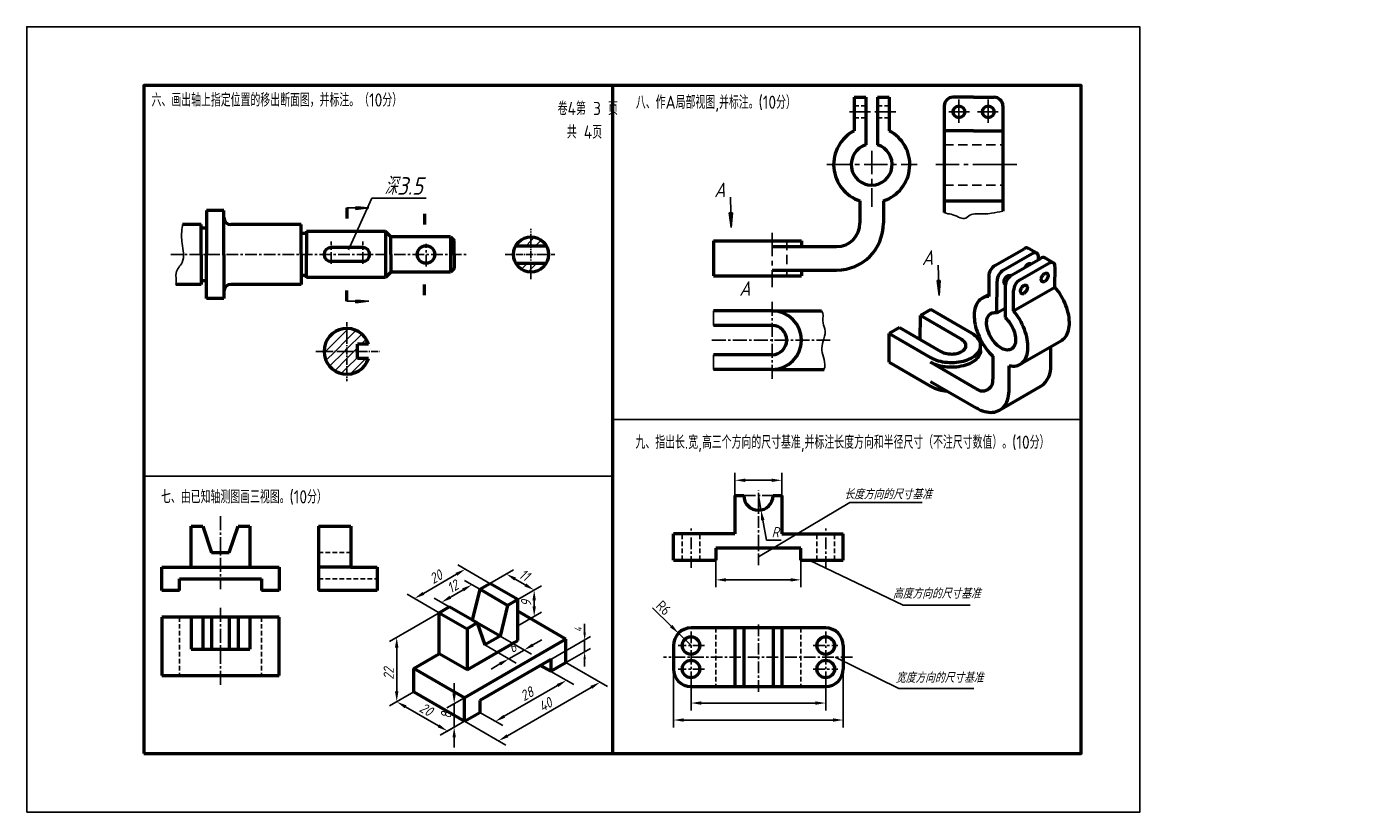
# Model space of a CAD drawing. Header units: millimetres. Extents: x 0 to 457, y 0 to 268.
import ezdxf

# ---------------------------------------------------------------- set-up
doc = ezdxf.new("R2010")
doc.units = ezdxf.units.MM
doc.header["$LTSCALE"] = 0.25
for name, pattern in [('CENTER', [50.8, 31.75, -6.35, 6.35, -6.35]), ('CENTER2', [28.575, 19.05, -3.175, 3.175, -3.175]), ('DASHED', [19.05, 12.7, -6.35]), ('HIDDEN', [9.525, 6.35, -3.175])]:
    doc.linetypes.add(name, pattern=pattern)
doc.layers.get('Defpoints').update_dxf_attribs({"lineweight": 25})
for name, color, linetype, lineweight in [('图层8', 5, 'Continuous', 25), ('答案层', 1, 'Continuous', 25), ('粗实线', 210, 'Continuous', 50), ('粗实线层', 7, 'Continuous', 50), ('粗线层', 7, 'Continuous', 50), ('虚线层', 7, 'DASHED', 25)]:
    doc.layers.add(name, color=color, linetype=linetype, lineweight=lineweight)
for name, color, linetype in [('尺寸层', 221, 'Continuous'), ('点画线层', 7, 'CENTER'), ('细实线', 7, 'Continuous'), ('细实线层', 7, 'Continuous')]:
    doc.layers.add(name, color=color, linetype=linetype)
doc.styles.add('dim', font='gbeitc.shx', dxfattribs={"height": 3.5})
doc.styles.add('工程字体', font='gbenor.shx', dxfattribs={"bigfont": 'gbcbig.shx'})
doc.styles.add('工程字体（斜）', font='gbeitc.shx', dxfattribs={"bigfont": 'gbcbig.shx'})
doc.styles.add('工程斜体', font='gbeitc.shx', dxfattribs={"bigfont": 'gbcbig.shx'})
doc.dimstyles.new('35', dxfattribs={"dimscale": 1.4, "dimtxt": 2.5, "dimasz": 2.5, "dimexe": 2, "dimexo": 1, "dimtad": 1, "dimdec": 0, "dimdsep": 46, "dimtxsty": '工程字体', "dimcen": 2.5, "dimclrt": 256, "dimadec": 0, "dimazin": 0, "dimtfac": 1, "dimtdec": 0, "dimtmove": 1, "dimatfit": 3, "dimfxl": 0, "dimarcsym": 0})
doc.dimstyles.new('gb35', dxfattribs={"dimtxt": 3.5, "dimasz": 3.5, "dimexe": 2.5, "dimexo": 0, "dimgap": 1, "dimtad": 1, "dimtxsty": '工程斜体', "dimcen": 0, "dimadec": 0, "dimazin": 0, "dimtfac": 1, "dimtmove": 0, "dimatfit": 3, "dimfxl": 0, "dimarcsym": 0})

# ---------------------------------------------------------------- blocks, each defined once
blk = doc.blocks.new('*D60')
at = {"layer": 'Defpoints', "color": 0, "ltscale": 0.5}
for p in [(132.16, 41.07), (143.64, 27.7), (149.48, 31.07)]:
    blk.add_point(p, dxfattribs=at)
at = {"layer": '尺寸层', "color": 0, "lineweight": -2, "ltscale": 0.5}
for p, q in [((132.16, 41.07), (123.82, 36.26)), ((129.35, 35.95), (140.61, 29.45)), ((149.48, 31.07), (141.14, 26.26))]:
    blk.add_line(p, q, dxfattribs=at)
at = {"layer": '尺寸层', "color": 0, "ltscale": 0.5}
for points in [[(129.64, 36.46), (129.06, 35.45), (126.32, 37.7)], [(140.9, 29.96), (140.32, 28.95), (143.64, 27.7)]]:
    blk.add_solid(points, dxfattribs=at)
at = {"layer": '尺寸层', "color": 0, "ltscale": 0.5, "insert": (136.35, 35.08), "char_height": 3.5, "attachment_point": 5, "rotation": 330, "style": '工程斜体'}
blk.add_mtext('20', dxfattribs=at)
blk = doc.blocks.new('*D58')
at = {"layer": 'Defpoints', "color": 0, "ltscale": 0.5}
for p in [(126.32, 59.7), (132.16, 63.07), (132.16, 41.07)]:
    blk.add_point(p, dxfattribs=at)
at = {"layer": '尺寸层', "color": 0, "lineweight": -2, "ltscale": 0.5}
for p, q in [((132.16, 63.07), (123.82, 58.26)), ((126.32, 41.2), (126.32, 56.2)), ((132.16, 41.07), (123.82, 36.26))]:
    blk.add_line(p, q, dxfattribs=at)
at = {"layer": '尺寸层', "color": 0, "ltscale": 0.5}
for points in [[(125.73, 56.2), (126.9, 56.2), (126.32, 59.7)], [(125.73, 41.2), (126.9, 41.2), (126.32, 37.7)]]:
    blk.add_solid(points, dxfattribs=at)
at = {"layer": '尺寸层', "color": 0, "ltscale": 0.5, "insert": (123.57, 47.28), "char_height": 3.5, "attachment_point": 5, "rotation": 90, "style": '工程斜体'}
blk.add_mtext('22', dxfattribs=at)
blk = doc.blocks.new('*D62')
at = {"layer": 'Defpoints', "color": 0, "ltscale": 0.5}
for p in [(158.14, 78.07), (132.41, 72.92), (140.82, 68.07)]:
    blk.add_point(p, dxfattribs=at)
at = {"layer": '尺寸层', "color": 0, "lineweight": -2, "ltscale": 0.5}
for p, q in [((158.14, 78.07), (147.23, 84.37)), ((146.7, 81.17), (135.44, 74.67)), ((140.82, 68.07), (129.91, 74.37))]:
    blk.add_line(p, q, dxfattribs=at)
at = {"layer": '尺寸层', "color": 0, "ltscale": 0.5}
for points in [[(146.41, 81.68), (146.99, 80.67), (149.73, 82.92)], [(135.15, 75.18), (135.73, 74.17), (132.41, 72.92)]]:
    blk.add_solid(points, dxfattribs=at)
at = {"layer": '尺寸层', "color": 0, "ltscale": 0.5, "insert": (139.69, 80.31), "char_height": 3.5, "attachment_point": 5, "rotation": 30, "style": '工程斜体'}
blk.add_mtext('20', dxfattribs=at)
blk = doc.blocks.new('*D63')
at = {"layer": 'Defpoints', "color": 0, "ltscale": 0.5}
for p in [(154.67, 76.07), (141.6, 71.62), (144.28, 70.07)]:
    blk.add_point(p, dxfattribs=at)
at = {"layer": '尺寸层', "color": 0, "lineweight": -2, "ltscale": 0.5}
for p, q in [((154.67, 76.07), (149.49, 79.06)), ((148.96, 75.87), (144.63, 73.37)), ((144.28, 70.07), (139.1, 73.06))]:
    blk.add_line(p, q, dxfattribs=at)
at = {"layer": '尺寸层', "color": 0, "ltscale": 0.5}
for points in [[(144.34, 73.87), (144.92, 72.86), (141.6, 71.62)], [(148.67, 76.37), (149.25, 75.36), (151.99, 77.62)]]:
    blk.add_solid(points, dxfattribs=at)
at = {"layer": '尺寸层', "color": 0, "ltscale": 0.5, "insert": (145.42, 77), "char_height": 3.5, "attachment_point": 5, "rotation": 30, "style": '工程斜体'}
blk.add_mtext('12', dxfattribs=at)
blk = doc.blocks.new('*D64')
at = {"layer": 'Defpoints', "color": 0, "ltscale": 0.5}
for p in [(158.14, 78.07), (173.26, 75.8), (167.66, 72.57)]:
    blk.add_point(p, dxfattribs=at)
at = {"layer": '尺寸层', "color": 0, "lineweight": -2, "ltscale": 0.5}
for p, q in [((158.14, 78.07), (166.23, 82.74)), ((166.76, 79.55), (170.23, 77.55)), ((167.66, 72.57), (175.76, 77.24))]:
    blk.add_line(p, q, dxfattribs=at)
at = {"layer": '尺寸层', "color": 0, "ltscale": 0.5}
for points in [[(167.05, 80.06), (166.47, 79.05), (163.73, 81.3)], [(170.52, 78.06), (169.93, 77.05), (173.26, 75.8)]]:
    blk.add_solid(points, dxfattribs=at)
at = {"layer": '尺寸层', "color": 0, "ltscale": 0.5, "insert": (169.87, 80.93), "char_height": 3.5, "attachment_point": 5, "rotation": 330, "style": '工程斜体'}
blk.add_mtext('11', dxfattribs=at)
blk = doc.blocks.new('*D59')
at = {"layer": 'Defpoints', "color": 0, "ltscale": 0.5}
for p in [(167.66, 72.57), (173.26, 66.8), (167.66, 63.57)]:
    blk.add_point(p, dxfattribs=at)
at = {"layer": '尺寸层', "color": 0, "lineweight": -2, "ltscale": 0.5}
for p, q in [((167.66, 72.57), (175.76, 77.24)), ((173.26, 72.3), (173.26, 70.3)), ((167.66, 63.57), (175.76, 68.24))]:
    blk.add_line(p, q, dxfattribs=at)
at = {"layer": '尺寸层', "color": 0, "ltscale": 0.5}
for points in [[(172.67, 72.3), (173.84, 72.3), (173.26, 75.8)], [(172.67, 70.3), (173.84, 70.3), (173.26, 66.8)]]:
    blk.add_solid(points, dxfattribs=at)
at = {"layer": '尺寸层', "color": 0, "ltscale": 0.5, "insert": (170.51, 71.3), "char_height": 3.5, "attachment_point": 5, "rotation": 90, "style": '工程斜体'}
blk.add_mtext('9', dxfattribs=at)
blk = doc.blocks.new('*D65')
at = {"layer": 'Defpoints', "color": 0, "ltscale": 0.5}
for p in [(178.92, 48.07), (184.27, 44.98), (154.67, 34.07)]:
    blk.add_point(p, dxfattribs=at)
at = {"layer": '尺寸层', "color": 0, "lineweight": -2, "ltscale": 0.5}
for p, q in [((178.92, 48.07), (186.77, 43.54)), ((163.05, 32.73), (181.23, 43.23)), ((154.67, 34.07), (162.52, 29.54))]:
    blk.add_line(p, q, dxfattribs=at)
at = {"layer": '尺寸层', "color": 0, "ltscale": 0.5}
for points in [[(180.94, 43.74), (181.53, 42.73), (184.27, 44.98)], [(162.76, 33.24), (163.34, 32.23), (160.02, 30.98)]]:
    blk.add_solid(points, dxfattribs=at)
at = {"layer": '尺寸层', "color": 0, "ltscale": 0.5, "insert": (170.77, 40.37), "char_height": 3.5, "attachment_point": 5, "rotation": 30, "style": '工程斜体'}
blk.add_mtext('28', dxfattribs=at)
blk = doc.blocks.new('*D66')
at = {"layer": 'Defpoints', "color": 0, "ltscale": 0.5}
for p in [(184.12, 51.07), (195.76, 44.35), (149.48, 31.07)]:
    blk.add_point(p, dxfattribs=at)
at = {"layer": '尺寸层', "color": 0, "lineweight": -2, "ltscale": 0.5}
for p, q in [((184.12, 51.07), (198.26, 42.9)), ((164.15, 26.1), (192.73, 42.6)), ((149.48, 31.07), (163.62, 22.9))]:
    blk.add_line(p, q, dxfattribs=at)
at = {"layer": '尺寸层', "color": 0, "ltscale": 0.5}
for points in [[(192.44, 43.1), (193.02, 42.09), (195.76, 44.35)], [(163.86, 26.6), (164.44, 25.59), (161.12, 24.35)]]:
    blk.add_solid(points, dxfattribs=at)
at = {"layer": '尺寸层', "color": 0, "ltscale": 0.5, "insert": (177.07, 36.73), "char_height": 3.5, "attachment_point": 5, "rotation": 30, "style": '工程斜体'}
blk.add_mtext('40', dxfattribs=at)
blk = doc.blocks.new('*D67')
at = {"layer": 'Defpoints', "color": 0, "ltscale": 0.5}
for p in [(161.6, 60.07), (156.4, 57.07), (169.8, 55.34)]:
    blk.add_point(p, dxfattribs=at)
at = {"layer": '尺寸层', "color": 0, "lineweight": -2, "ltscale": 0.5}
for p, q in [((161.6, 60.07), (172.3, 53.89)), ((156.4, 57.07), (167.1, 50.89)), ((164.6, 52.34), (169.8, 55.34)), ((172.83, 57.09), (175.86, 58.84)), ((161.57, 50.59), (158.54, 48.84))]:
    blk.add_line(p, q, dxfattribs=at)
at = {"layer": '尺寸层', "color": 0, "ltscale": 0.5}
for points in [[(172.54, 57.59), (173.12, 56.58), (169.8, 55.34)], [(161.28, 51.09), (161.86, 50.08), (164.6, 52.34)]]:
    blk.add_solid(points, dxfattribs=at)
at = {"layer": '尺寸层', "color": 0, "ltscale": 0.5, "insert": (165.82, 56.22), "char_height": 3.5, "attachment_point": 5, "rotation": 30, "style": '工程斜体'}
blk.add_mtext('6', dxfattribs=at)
blk = doc.blocks.new('*D69')
at = {"layer": 'Defpoints', "color": 0, "ltscale": 0.5}
for p in [(145.94, 37.03), (149.48, 39.07), (149.48, 31.07)]:
    blk.add_point(p, dxfattribs=at)
at = {"layer": '尺寸层', "color": 0, "lineweight": -2, "ltscale": 0.5}
for p, q in [((145.94, 40.53), (145.94, 44.03)), ((149.48, 39.07), (143.44, 35.59)), ((145.94, 29.03), (145.94, 37.03)), ((149.48, 31.07), (143.44, 27.59)), ((145.94, 25.53), (145.94, 22.03))]:
    blk.add_line(p, q, dxfattribs=at)
at = {"layer": '尺寸层', "color": 0, "ltscale": 0.5}
for points in [[(145.36, 40.53), (146.52, 40.53), (145.94, 37.03)], [(145.36, 25.53), (146.52, 25.53), (145.94, 29.03)]]:
    blk.add_solid(points, dxfattribs=at)
at = {"layer": '尺寸层', "color": 0, "ltscale": 0.5, "insert": (143.19, 33.03), "char_height": 3.5, "attachment_point": 5, "rotation": 90, "style": '工程斜体'}
blk.add_mtext('8', dxfattribs=at)
blk = doc.blocks.new('jt')
h = blk.add_hatch(color=256)
h.paths.add_polyline_path([(0, 0), (-0.76, -7.26), (0, -7.26)])
h.paths.add_polyline_path([(0, 0), (0, -7.26), (0.76, -7.26)])
for p, q in [((-0.76, -7.26), (0, 0)), ((0.76, -7.26), (0, 0)), ((0, -7.26), (-0.76, -7.26)), ((0, -7.26), (0.76, -7.26))]:
    blk.add_line(p, q)
blk = doc.blocks.new('*D71')
at = {"layer": 'Defpoints', "color": 0}
for p in [(222.52, 61.06), (226.81, 56.86)]:
    blk.add_point(p, dxfattribs=at)
at = {"layer": '答案层', "color": 0, "lineweight": -2}
for p, q in [((213.67, 69.74), (220.02, 63.51)), ((226.81, 56.86), (222.52, 61.06))]:
    blk.add_line(p, q, dxfattribs=at)
at = {"layer": '答案层', "color": 0}
blk.add_solid([(220.43, 63.93), (219.61, 63.1), (222.52, 61.06)], dxfattribs=at)
at = {"layer": '答案层', "insert": (217.43, 69.73), "char_height": 3.5, "attachment_point": 5, "rotation": 315.5703, "style": '工程字体'}
blk.add_mtext('R6', dxfattribs=at)

msp = doc.modelspace()

# ---------------------------------------------------------------- linework, layer by layer
at = {"color": 7}
for p, q in [((240.267, 209.821), (240.562, 199.472)), ((311.238, 186.695), (311.533, 176.347))]:
    msp.add_line(p, q, dxfattribs=at)
msp.add_lwpolyline([(0, 0), (380, 0), (380, 268), (0, 268)], close=True, dxfattribs=at)
at = {"layer": '尺寸层', "color": 7, "ltscale": 0.5}
for p, q in [((132.155, 63.071), (140.816, 68.071)), ((190.484, 61.247), (190.484, 64.314)), ((178.921, 52.071), (192.484, 59.902)), ((178.921, 48.071), (192.484, 55.902)), ((190.484, 54.747), (190.484, 58.747)), ((190.484, 52.247), (190.484, 49.747))]:
    msp.add_line(p, q, dxfattribs=at)
for points in [[(190.068, 61.247), (190.901, 61.247), (190.484, 58.747)], [(190.068, 52.247), (190.901, 52.247), (190.484, 54.747)]]:
    msp.add_solid(points, dxfattribs=at)
at = {"layer": '点画线层', "color": 7}
for p, q in [((318.287, 243.193), (318.287, 235.085)), ((328.287, 243.193), (328.287, 235.085)), ((321.924, 238.985), (314.87, 238.985)), ((324.649, 238.985), (331.703, 238.985)), ((288.506, 225.678), (288.506, 206.588)), ((273.209, 220.985), (304.024, 220.985)), ((310.381, 220.985), (328.02, 220.985)), ((254.506, 197.681), (254.506, 179.197))]:
    msp.add_line(p, q, dxfattribs=at)
at = {"layer": '点画线层', "color": 7, "ltscale": 0.5}
for p, q in [((103.919, 187.16), (103.919, 194.683)), ((114.719, 187.16), (114.719, 194.683)), ((136.319, 186.224), (136.319, 193.961)), ((49.201, 190.307), (150.355, 190.307)), ((249.806, 84.35), (249.806, 109.932)), ((244.806, 108.043), (254.806, 108.043)), ((226.806, 83.429), (226.806, 96.82)), ((272.806, 83.429), (272.806, 96.82)), ((249.806, 64.083), (249.806, 41.023)), ((226.806, 61.629), (226.806, 52.619)), ((272.806, 61.629), (272.806, 52.619)), ((231.453, 56.865), (222.367, 56.865)), ((268.559, 56.865), (276.951, 56.865)), ((281.961, 52.865), (217.379, 52.865)), ((226.806, 44.1), (226.806, 53.11)), ((272.806, 44.1), (272.806, 53.11)), ((231.453, 48.865), (222.367, 48.865)), ((268.559, 48.865), (276.951, 48.865))]:
    msp.add_line(p, q, dxfattribs=at)
at = {"layer": '答案层', "linetype": 'CENTER2', "ltscale": 0.5}
for p, q in [((172.169, 194.976), (172.169, 199.053)), ((172.169, 194.976), (172.169, 181.723)), ((163.39, 190.307), (175.436, 190.307)), ((175.436, 190.307), (180.351, 190.307)), ((109.299, 162.15), (109.299, 167.252)), ((109.299, 162.15), (109.299, 147.062)), ((98.697, 157.256), (114.009, 157.256)), ((114.009, 157.256), (120.433, 157.256))]:
    msp.add_line(p, q, dxfattribs=at)
at = {"layer": '答案层', "lineweight": 50, "ltscale": 0.25}
for p, q in [((166.973, 193.307), (177.365, 193.307)), ((166.973, 187.307), (177.365, 187.307)), ((116.72, 159.656), (112.899, 159.656)), ((112.899, 154.856), (112.899, 159.656)), ((116.72, 154.856), (112.899, 154.856))]:
    msp.add_line(p, q, dxfattribs=at)
at = {"layer": '答案层', "color": 6, "ltscale": 0.25}
for p, q in [((167.253, 193.307), (169.739, 195.793)), ((170.486, 193.307), (172.169, 194.99)), ((172.169, 194.99), (173.365, 196.187)), ((173.719, 193.307), (175.624, 195.212)), ((176.952, 193.307), (177.208, 193.564)), ((167.264, 186.852), (167.719, 187.307)), ((168.912, 185.268), (170.952, 187.307)), ((171.255, 184.377), (172.169, 185.292)), ((172.169, 185.292), (174.185, 187.307)), ((175.298, 185.188), (177.289, 187.178)), ((109.299, 164.524), (109.814, 165.039)), ((102.031, 157.256), (109.299, 164.524)), ((102.359, 160.817), (105.738, 164.196)), ((105.264, 157.256), (109.299, 161.291)), ((109.299, 161.291), (112.415, 164.407)), ((109.299, 158.058), (114.399, 163.158)), ((114.13, 159.656), (115.894, 161.421)), ((101.516, 156.741), (102.031, 157.256)), ((102.148, 154.141), (105.264, 157.256)), ((103.397, 152.156), (108.497, 157.256)), ((108.497, 157.256), (109.299, 158.058)), ((109.299, 154.825), (111.73, 157.256)), ((111.73, 157.256), (112.899, 158.425)), ((105.135, 150.661), (109.299, 154.825)), ((107.398, 149.692), (109.299, 151.592)), ((109.299, 151.592), (112.899, 155.192)), ((110.487, 149.547), (115.796, 154.856))]:
    msp.add_line(p, q, dxfattribs=at)
at = {"layer": '答案层', "linetype": 'CENTER2'}
for p, q in [((254.506, 174.121), (254.506, 147.598)), ((233.935, 161.084), (274.361, 161.084)), ((66.127, 101.049), (66.127, 76.095)), ((66.127, 69.686), (66.127, 42.833))]:
    msp.add_line(p, q, dxfattribs=at)
at = {"layer": '答案层', "lineweight": 50}
for p, q in [((254.506, 171.084), (234.506, 171.084)), ((254.506, 171.084), (271.309, 171.084)), ((254.506, 166.084), (234.506, 166.084)), ((254.506, 156.084), (234.506, 156.084)), ((254.506, 151.084), (234.506, 151.084)), ((254.506, 151.084), (272.324, 151.084)), ((56.127, 83.622), (56.127, 97.622)), ((56.127, 97.622), (60.127, 97.622)), ((60.127, 97.622), (63.127, 88.622)), ((69.127, 88.622), (72.127, 97.622)), ((72.127, 97.622), (76.127, 97.622)), ((76.127, 97.622), (76.127, 88.622)), ((99.629, 97.622), (99.629, 75.622)), ((99.629, 97.622), (110.629, 97.622)), ((110.629, 97.622), (110.629, 83.622)), ((110.629, 97.622), (110.629, 83.622)), ((63.127, 88.622), (69.127, 88.622)), ((76.127, 88.622), (76.127, 83.622)), ((46.127, 75.622), (46.127, 83.622)), ((46.127, 83.622), (76.127, 83.622)), ((76.127, 83.622), (86.127, 83.622)), ((86.127, 83.622), (86.127, 75.622)), ((110.629, 83.622), (99.629, 83.622)), ((110.629, 83.622), (119.629, 83.622)), ((119.629, 83.622), (119.629, 75.622)), ((119.629, 83.622), (119.629, 75.622)), ((52.127, 75.622), (52.127, 79.622)), ((52.127, 79.622), (80.127, 79.622)), ((80.127, 79.622), (80.127, 75.622)), ((52.127, 75.622), (46.127, 75.622)), ((86.127, 75.622), (80.127, 75.622)), ((119.629, 75.622), (99.629, 75.622)), ((46.127, 66.6), (46.127, 46.6)), ((86.127, 66.6), (46.127, 66.6)), ((56.127, 66.6), (56.127, 55.6)), ((60.127, 66.6), (60.127, 55.6)), ((63.127, 66.6), (63.127, 55.6)), ((69.127, 66.6), (69.127, 55.6)), ((72.127, 66.6), (72.127, 55.6)), ((76.127, 66.6), (76.127, 55.6)), ((86.127, 46.6), (86.127, 66.6)), ((56.127, 55.6), (76.127, 55.6)), ((46.127, 46.6), (86.127, 46.6))]:
    msp.add_line(p, q, dxfattribs=at)
at = {"layer": '答案层'}
for p, q in [((234.506, 171.084), (234.506, 166.084)), ((234.506, 156.084), (234.506, 151.084)), ((241.806, 108.043), (241.806, 115.759)), ((257.806, 108.043), (257.806, 115.759)), ((245.306, 113.259), (254.306, 113.259)), ((249.806, 108.043), (250.686, 103.121)), ((249.829, 87.142), (281.02, 105.651)), ((281.02, 105.651), (305.729, 105.651)), ((252.534, 92.785), (251.302, 99.676)), ((257.617, 92.785), (252.534, 92.785)), ((235.306, 86.043), (235.306, 76.779)), ((264.306, 86.043), (264.306, 76.779)), ((267.355, 85.881), (299.254, 70.689)), ((238.806, 79.279), (260.806, 79.279)), ((299.254, 70.689), (322.16, 70.689)), ((297.739, 42.235), (276.02, 52.865)), ((220.806, 48.865), (220.806, 28.955)), ((278.806, 48.865), (278.806, 28.955)), ((226.806, 44.1), (226.806, 34.744)), ((272.806, 44.1), (272.806, 34.744)), ((297.739, 42.235), (323.322, 42.235)), ((230.306, 37.244), (269.306, 37.244)), ((224.306, 31.455), (275.306, 31.455))]:
    msp.add_line(p, q, dxfattribs=at)
at = {"layer": '答案层', "linetype": 'HIDDEN'}
for p, q in [((99.629, 88.622), (110.629, 88.622)), ((99.629, 79.622), (119.629, 79.622)), ((52.127, 66.6), (52.127, 46.6)), ((80.127, 66.6), (80.127, 46.6))]:
    msp.add_line(p, q, dxfattribs=at)
at = {"layer": '答案层', "lineweight": 50, "ltscale": 0.25}
msp.add_circle((172.169, 190.307), 6, dxfattribs=at)
at = {"layer": '答案层', "lineweight": 50}
for radius in [10, 5]:
    msp.add_arc((254.506, 161.084), radius, 270, 90, dxfattribs=at)
at = {"layer": '答案层', "lineweight": 50, "ltscale": 0.25}
msp.add_arc((109.299, 157.256), 7.8, 17.92021, 342.07979, dxfattribs=at)
at = {"layer": '答案层'}
msp.add_open_spline([(271.309, 171.084), (272.229, 169.975), (271.366, 167.411), (273.604, 163.46), (270.083, 158.464), (272.798, 154.176), (272.386, 151.358), (272.324, 151.084)], degree=3, knots=[5.1183428, 5.1183428, 5.1183428, 5.1183428, 7.7232126, 10.5015151, 18.0589288, 24.9650685, 25.7001871, 25.7001871, 25.7001871, 25.7001871], dxfattribs=at)
for points in [[(245.306, 113.842), (245.306, 112.676), (241.806, 113.259)], [(254.306, 113.842), (254.306, 112.676), (257.806, 113.259)], [(251.876, 99.779), (250.728, 99.573), (250.686, 103.121)], [(238.806, 79.862), (238.806, 78.696), (235.306, 79.279)], [(260.806, 79.862), (260.806, 78.696), (264.306, 79.279)], [(230.306, 37.827), (230.306, 36.661), (226.806, 37.244)], [(269.306, 37.827), (269.306, 36.661), (272.806, 37.244)], [(224.306, 32.038), (224.306, 30.871), (220.806, 31.455)], [(275.306, 32.038), (275.306, 30.871), (278.806, 31.455)]]:
    msp.add_solid(points, dxfattribs=at)
at = {"layer": '粗实线', "color": 7}
for p, q in [((200, 248), (200, 20)), ((333.287, 240.985), (333.287, 205.094)), ((313.287, 208.615), (333.287, 208.615))]:
    msp.add_line(p, q, dxfattribs=at)
at = {"layer": '粗实线', "color": 7, "linetype": 'Continuous', "lineweight": 50}
for p, q in [((330.595, 186.558), (340.505, 192.256)), ((344.83, 190.765), (342.005, 192.402)), ((333.421, 184.921), (343.33, 190.619)), ((336.247, 183.283), (346.156, 188.981)), ((345.448, 188.574), (345.449, 189.39)), ((350.482, 187.49), (347.656, 189.127)), ((328.468, 182.887), (328.456, 175.973)), ((339.072, 181.645), (348.982, 187.344)), ((351.089, 179.201), (351.101, 186.115)), ((331.275, 170.397), (331.294, 181.25)), ((334.119, 179.612), (334.101, 168.759)), ((336.933, 171.061), (351.089, 179.201)), ((328.457, 176.669), (326.198, 175.37)), ((336.933, 171.061), (336.945, 177.975)), ((305.097, 161.286), (305.111, 169.45)), ((308.65, 171.485), (305.111, 169.45)), ((319.239, 161.262), (305.111, 169.45)), ((322.778, 163.297), (308.65, 171.485)), ((331.275, 170.397), (334.107, 172.025)), ((298.033, 165.379), (294.494, 163.344)), ((298.033, 165.379), (312.161, 157.192)), ((294.477, 153.546), (294.494, 163.344)), ((294.494, 163.344), (308.622, 155.157)), ((326.8, 159.331), (325.601, 160.026)), ((339.16, 152.831), (353.315, 160.971)), ((325.697, 157.577), (325.7, 159.21)), ((329.836, 155.638), (329.823, 147.774)), ((349.63, 152.639), (349.641, 158.858)), ((294.477, 153.546), (308.606, 145.358)), ((324.161, 144.517), (308.62, 153.523)), ((335.474, 144.499), (335.488, 152.363)), ((308.609, 146.991), (324.15, 137.984)), ((332.148, 137.179), (346.304, 145.319))]:
    msp.add_line(p, q, dxfattribs=at)
at = {"layer": '粗实线', "color": 7}
msp.add_lwpolyline([(40, 20), (360, 20), (360, 248), (40, 248)], close=True, dxfattribs=at)
at = {"layer": '粗实线', "color": 7, "linetype": 'Continuous', "lineweight": 50, "flags": 128}
for points in [[(345.449, 189.39), (345.424, 189.758), (345.347, 190.087), (345.22, 190.369), (345.046, 190.597), (344.83, 190.765), (344.578, 190.869), (344.294, 190.906), (343.986, 190.876), (343.662, 190.78), (343.33, 190.619)], [(351.101, 186.115), (351.075, 186.483), (350.998, 186.812), (350.871, 187.094), (350.698, 187.322), (350.482, 187.49), (350.229, 187.593), (349.945, 187.631), (349.638, 187.601), (349.314, 187.504), (348.982, 187.344)], [(334.169, 180.164), (334.162, 180.165), (333.983, 180.239), (333.839, 180.372), (333.736, 180.556), (333.677, 180.786), (333.666, 181.05), (333.702, 181.34), (333.784, 181.642), (333.909, 181.945), (334.072, 182.236), (334.266, 182.502), (334.483, 182.734), (334.714, 182.922), (334.95, 183.058), (335.181, 183.136), (335.398, 183.153), (335.591, 183.109), (335.753, 183.005), (335.793, 182.965)], [(340.983, 186.007), (340.987, 186.015), (341.15, 186.306), (341.344, 186.573), (341.561, 186.805), (341.792, 186.992), (342.028, 187.128), (342.259, 187.206), (342.475, 187.223), (342.669, 187.179), (342.831, 187.075), (342.835, 187.072)], [(347.557, 181.102), (347.322, 180.995), (347.097, 180.947), (346.891, 180.96), (346.713, 181.034), (346.569, 181.167), (346.465, 181.351), (346.406, 181.581), (346.395, 181.845), (346.431, 182.135), (346.513, 182.437), (346.639, 182.74), (346.801, 183.031), (346.995, 183.297), (347.212, 183.529), (347.443, 183.717), (347.679, 183.853), (347.91, 183.931), (348.127, 183.948), (348.32, 183.904), (348.482, 183.8), (348.607, 183.641), (348.688, 183.433), (348.723, 183.184), (348.711, 182.906), (348.652, 182.608), (348.547, 182.304), (348.402, 182.006), (348.223, 181.726), (348.017, 181.475), (347.792, 181.264), (347.557, 181.102)], [(340.479, 177.032), (340.244, 176.924), (340.019, 176.876), (339.813, 176.89), (339.635, 176.964), (339.491, 177.096), (339.387, 177.281), (339.329, 177.51), (339.317, 177.775), (339.353, 178.065), (339.436, 178.367), (339.561, 178.67), (339.724, 178.96), (339.917, 179.227), (340.134, 179.459), (340.366, 179.647), (340.601, 179.782), (340.832, 179.861), (341.049, 179.878), (341.242, 179.834), (341.404, 179.73), (341.529, 179.571), (341.61, 179.363), (341.646, 179.114), (341.633, 178.836), (341.574, 178.538), (341.469, 178.234), (341.325, 177.936), (341.145, 177.656), (340.939, 177.405), (340.714, 177.194), (340.479, 177.032)], [(353.315, 160.971), (353.481, 161.071), (353.915, 161.386), (354.313, 161.756), (354.673, 162.179), (354.993, 162.653), (355.273, 163.176), (355.509, 163.744), (355.702, 164.356), (355.849, 165.007), (355.951, 165.695), (356.007, 166.416), (356.016, 167.167), (355.979, 167.944), (355.896, 168.742), (355.766, 169.558), (355.591, 170.387), (355.372, 171.226), (355.11, 172.07), (354.806, 172.915), (354.462, 173.757), (354.078, 174.591), (353.658, 175.412), (353.204, 176.218), (352.717, 177.004), (352.201, 177.766), (351.657, 178.499), (351.089, 179.201)], [(328.456, 175.973), (327.887, 175.931), (327.342, 175.828), (326.824, 175.666), (326.336, 175.445), (325.879, 175.167), (325.457, 174.833), (325.072, 174.445), (324.726, 174.004), (324.419, 173.513), (324.155, 172.974), (323.933, 172.39), (323.756, 171.765), (323.624, 171.1), (323.538, 170.4), (323.498, 169.668), (323.505, 168.908), (323.558, 168.124), (323.658, 167.319), (323.803, 166.498), (323.993, 165.665), (324.227, 164.823), (324.504, 163.979), (324.822, 163.134), (325.18, 162.295), (325.577, 161.465), (326.009, 160.648), (326.474, 159.849), (326.972, 159.071), (327.498, 158.319), (328.05, 157.595), (328.626, 156.905), (329.222, 156.252), (329.836, 155.638)], [(334.101, 168.759), (334.552, 168.315), (334.985, 167.831), (335.396, 167.312), (335.782, 166.763), (336.139, 166.19), (336.464, 165.597), (336.754, 164.99), (337.005, 164.375), (337.216, 163.757), (337.385, 163.142), (337.509, 162.536), (337.589, 161.945), (337.623, 161.374), (337.61, 160.829), (337.552, 160.314), (337.448, 159.834), (337.299, 159.394), (337.108, 158.999), (336.875, 158.65), (336.603, 158.353), (336.294, 158.109), (335.951, 157.922), (335.578, 157.792), (335.178, 157.721), (334.754, 157.709), (334.311, 157.757), (333.853, 157.865), (333.384, 158.03), (332.908, 158.253), (332.43, 158.53), (331.955, 158.859), (331.486, 159.236), (331.029, 159.66), (330.586, 160.125), (330.164, 160.627), (329.764, 161.161), (329.392, 161.723), (329.051, 162.307), (328.744, 162.907), (328.473, 163.519), (328.242, 164.137), (328.052, 164.754), (327.905, 165.364), (327.803, 165.964), (327.746, 166.545), (327.736, 167.104), (327.771, 167.635), (327.853, 168.133), (327.979, 168.593), (328.15, 169.011), (328.362, 169.383), (328.615, 169.706), (328.906, 169.977), (329.232, 170.193), (329.591, 170.351), (329.978, 170.452), (330.39, 170.493), (330.824, 170.475), (331.275, 170.397)], [(335.488, 152.363), (336.102, 152.265), (336.7, 152.226), (337.277, 152.248), (337.831, 152.33), (338.358, 152.472), (338.857, 152.672), (339.325, 152.931), (339.759, 153.246), (340.157, 153.616), (340.517, 154.039), (340.838, 154.513), (341.117, 155.035), (341.353, 155.604), (341.546, 156.215), (341.693, 156.867), (341.795, 157.555), (341.851, 158.276), (341.86, 159.027), (341.823, 159.803), (341.74, 160.602), (341.61, 161.417), (341.436, 162.247), (341.217, 163.086), (340.954, 163.93), (340.65, 164.775), (340.306, 165.616), (339.923, 166.45), (339.503, 167.272), (339.048, 168.078), (338.562, 168.864), (338.045, 169.625), (337.501, 170.359), (336.933, 171.061)], [(308.622, 155.157), (309.214, 154.84), (309.847, 154.553), (310.519, 154.295), (311.224, 154.07), (311.958, 153.878), (312.716, 153.72), (313.494, 153.599), (314.286, 153.513), (315.087, 153.465), (315.892, 153.455), (316.696, 153.481), (317.493, 153.545), (318.279, 153.646), (319.048, 153.783), (319.795, 153.955), (320.516, 154.162), (321.206, 154.401), (321.86, 154.672), (322.474, 154.972), (323.044, 155.3), (323.566, 155.653), (324.037, 156.03), (324.455, 156.427), (324.815, 156.842), (325.117, 157.273), (325.357, 157.716), (325.535, 158.17), (325.649, 158.63), (325.698, 159.094), (325.683, 159.558), (325.602, 160.021), (325.458, 160.479), (325.25, 160.928), (324.981, 161.366), (324.651, 161.791), (324.263, 162.199), (323.82, 162.587), (323.324, 162.954), (322.778, 163.297)], [(312.161, 157.192), (312.595, 156.968), (313.071, 156.774), (313.583, 156.614), (314.123, 156.489), (314.684, 156.402), (315.26, 156.352), (315.841, 156.341), (316.42, 156.369), (316.99, 156.436), (317.542, 156.541), (318.069, 156.682), (318.564, 156.857), (319.021, 157.065), (319.432, 157.301), (319.793, 157.564), (320.099, 157.849), (320.345, 158.153), (320.529, 158.471), (320.647, 158.8), (320.698, 159.134), (320.682, 159.47), (320.598, 159.802), (320.448, 160.127), (320.234, 160.439), (319.958, 160.735), (319.625, 161.01), (319.239, 161.262)], [(325.697, 157.577), (325.695, 157.461), (325.646, 156.997), (325.532, 156.536), (325.354, 156.083), (325.114, 155.64), (324.812, 155.209), (324.452, 154.794), (324.035, 154.397), (323.563, 154.02), (323.041, 153.667), (322.471, 153.339), (321.857, 153.039), (321.203, 152.768), (320.514, 152.529), (319.793, 152.322), (319.045, 152.15), (318.276, 152.013), (317.49, 151.912), (316.693, 151.848), (315.889, 151.822), (315.084, 151.832), (314.283, 151.88), (313.491, 151.965), (312.713, 152.087), (311.955, 152.244), (311.221, 152.436), (310.516, 152.662), (309.844, 152.919), (309.211, 153.207), (308.62, 153.523)], [(324.15, 137.984), (324.889, 137.584), (325.625, 137.241), (326.355, 136.958), (327.076, 136.734), (327.784, 136.572), (328.477, 136.472), (329.151, 136.435), (329.804, 136.46), (330.433, 136.547), (331.035, 136.697), (331.608, 136.908), (332.148, 137.179), (332.655, 137.51), (333.125, 137.899), (333.557, 138.344), (333.949, 138.844), (334.299, 139.396), (334.606, 139.998), (334.868, 140.647), (335.084, 141.341), (335.253, 142.076), (335.375, 142.85), (335.449, 143.658), (335.474, 144.499)]]:
    msp.add_lwpolyline(points, dxfattribs=at)
at = {"layer": '粗实线', "color": 7, "linetype": 'Continuous', "lineweight": 50}
for centre, radius, start, end in [((341.38, 191.044), 1.495, 65.29639, 125.82143), ((347.031, 187.769), 1.495, 65.29639, 125.82143), ((333.04, 182.689), 4.577, 122.29054, 177.51683), ((335.866, 181.052), 4.577, 122.29054, 177.51683), ((338.692, 179.414), 4.577, 122.29054, 177.51683), ((341.517, 177.776), 4.577, 122.29054, 177.51683), ((341.682, 151.835), 7.989, 305.34462, 5.77493), ((326.365, 147.235), 3.5, 230.96201, 8.8561), ((315.17, 157.403), 13.718, 241.41102, 266.19749)]:
    msp.add_arc(centre, radius, start, end, dxfattribs=at)
at = {"layer": '粗实线层', "color": 7, "ltscale": 0.5}
for p, q in [((109.299, 206.241), (109.299, 202.641)), ((67.319, 205.307), (61.319, 205.307)), ((61.319, 205.307), (61.319, 190.307)), ((67.319, 190.307), (67.319, 205.307)), ((135.828, 204.141), (135.828, 200.541)), ((59.519, 200.507), (53.219, 200.507)), ((59.519, 190.307), (59.519, 200.507)), ((61.319, 199.307), (59.519, 199.307)), ((93.719, 200.507), (69.719, 200.507)), ((93.719, 190.307), (93.719, 200.507)), ((95.519, 197.507), (93.719, 197.507)), ((95.519, 198.227), (95.519, 190.307)), ((122.519, 198.107), (95.519, 198.107)), ((122.519, 198.107), (122.519, 182.507)), ((122.519, 198.107), (122.519, 182.507)), ((124.319, 196.307), (122.519, 198.107)), ((114.719, 192.707), (103.919, 192.707)), ((144.719, 196.307), (124.319, 196.307)), ((124.319, 190.307), (124.319, 196.307)), ((144.719, 196.307), (145.919, 195.107)), ((144.719, 196.307), (144.719, 184.307)), ((145.919, 190.307), (145.919, 195.107)), ((59.519, 190.307), (59.519, 180.107)), ((61.319, 175.307), (61.319, 190.307)), ((67.319, 190.307), (67.319, 175.307)), ((93.719, 190.307), (93.719, 180.107)), ((95.519, 182.387), (95.519, 190.307)), ((114.719, 187.907), (103.919, 187.907)), ((124.319, 190.307), (124.319, 184.307)), ((145.919, 190.307), (145.919, 185.507)), ((95.519, 183.107), (93.719, 183.107)), ((124.319, 184.307), (122.519, 182.507)), ((144.719, 184.307), (124.319, 184.307)), ((145.919, 185.507), (144.719, 184.307)), ((59.519, 180.107), (50.872, 180.107)), ((61.319, 181.307), (59.519, 181.307)), ((93.719, 180.107), (69.719, 180.107)), ((122.519, 182.507), (95.519, 182.507)), ((135.828, 176.473), (135.828, 180.073)), ((67.319, 175.307), (61.319, 175.307)), ((109.299, 174.373), (109.299, 177.973)), ((241.806, 108.043), (244.806, 108.043)), ((241.806, 108.043), (241.806, 95.043)), ((254.806, 108.043), (257.806, 108.043)), ((254.806, 108.043), (257.806, 108.043)), ((257.806, 108.043), (257.806, 95.043)), ((220.806, 86.043), (220.806, 95.043)), ((241.806, 95.043), (220.806, 95.043)), ((257.806, 95.043), (278.806, 95.043)), ((278.806, 86.043), (278.806, 95.043)), ((264.306, 90.043), (235.306, 90.043)), ((235.306, 90.043), (235.306, 86.043)), ((264.306, 86.043), (264.306, 90.043)), ((220.806, 86.043), (235.306, 86.043)), ((264.306, 86.043), (278.806, 86.043)), ((154.672, 76.071), (158.136, 78.071)), ((167.663, 72.571), (158.136, 78.071)), ((154.672, 76.071), (152.074, 65.571)), ((164.198, 70.571), (154.672, 76.071)), ((140.816, 68.071), (144.28, 70.071)), ((153.806, 64.571), (144.28, 70.071)), ((164.198, 70.571), (161.6, 60.071)), ((167.663, 72.571), (164.198, 70.571)), ((167.663, 58.571), (167.663, 72.571)), ((184.117, 59.071), (167.663, 68.571)), ((140.816, 54.071), (140.816, 68.071)), ((140.816, 68.071), (150.342, 62.571)), ((153.806, 64.571), (150.342, 62.571)), ((161.6, 60.071), (152.074, 65.571)), ((153.806, 64.571), (156.404, 57.071)), ((150.342, 62.571), (150.342, 48.571)), ((161.6, 60.071), (156.404, 57.071)), ((272.806, 62.865), (226.806, 62.865)), ((241.806, 62.865), (241.806, 42.865)), ((244.806, 62.865), (244.806, 42.865)), ((254.806, 62.865), (254.806, 42.865)), ((257.806, 62.865), (257.806, 42.865)), ((184.117, 59.071), (149.476, 39.071)), ((150.342, 48.571), (167.663, 58.571)), ((184.117, 51.071), (184.117, 59.071)), ((220.806, 56.865), (220.806, 48.865)), ((278.806, 56.865), (278.806, 48.865)), ((132.155, 49.071), (140.816, 54.071)), ((150.342, 48.571), (140.816, 54.071)), ((178.921, 52.071), (154.672, 38.071)), ((178.921, 52.071), (178.921, 48.071)), ((178.921, 48.071), (184.117, 51.071)), ((132.155, 41.071), (132.155, 49.071)), ((149.476, 39.071), (132.155, 49.071)), ((226.806, 42.865), (272.806, 42.865)), ((132.155, 41.071), (149.476, 31.071)), ((149.476, 31.071), (149.476, 39.071)), ((154.672, 38.071), (154.672, 34.071)), ((149.476, 31.071), (154.672, 34.071))]:
    msp.add_line(p, q, dxfattribs=at)
at = {"layer": '粗实线层'}
msp.add_line((178.921, 48.071), (175.386, 50.112), dxfattribs=at)
at = {"layer": '粗实线层', "color": 7, "ltscale": 0.5}
for centre in [(136.319, 190.307), (226.806, 56.865), (272.806, 56.865), (226.806, 48.865), (272.806, 48.865)]:
    msp.add_circle(centre, 3, dxfattribs=at)
for centre, radius, start, end in [((69.719, 202.907), 2.4, 180, 270), ((103.919, 190.307), 2.4, 90, 270), ((114.719, 190.307), 2.4, 270, 90), ((69.719, 177.707), 2.4, 90, 180), ((249.806, 108.043), 5, 180, 360), ((226.806, 56.865), 6, 90, 180), ((272.806, 56.865), 6, 0, 90), ((226.806, 48.865), 6, 180, 270), ((272.806, 48.865), 6, 270, 0)]:
    msp.add_arc(centre, radius, start, end, dxfattribs=at)
at = {"layer": '粗线层', "color": 7}
for p, q in [((282.506, 243.985), (282.506, 232.517)), ((282.506, 243.985), (286.506, 243.985)), ((286.506, 243.985), (286.506, 227.693)), ((290.506, 243.985), (290.506, 227.693)), ((290.506, 243.985), (294.506, 243.985)), ((294.506, 243.985), (294.506, 232.517)), ((323.287, 243.985), (316.286, 243.985)), ((323.287, 243.985), (330.287, 243.985)), ((313.286, 240.985), (313.28, 204.605)), ((323.287, 232.517), (313.287, 232.517)), ((323.287, 232.517), (333.287, 232.517)), ((284.506, 208.615), (284.506, 200.985)), ((292.506, 208.615), (292.506, 200.985)), ((234.506, 194.985), (264.506, 194.985)), ((234.506, 194.985), (234.506, 182.985)), ((254.506, 192.985), (276.506, 192.985)), ((264.506, 194.985), (264.506, 192.985)), ((234.506, 182.985), (264.506, 182.985)), ((254.506, 184.985), (276.506, 184.985)), ((264.506, 184.985), (264.506, 182.985))]:
    msp.add_line(p, q, dxfattribs=at)
for centre in [(318.287, 238.985), (328.287, 238.985)]:
    msp.add_circle(centre, 2, dxfattribs=at)
for centre, radius, start, end in [((316.286, 240.985), 3, 90, 179.98988), ((330.287, 240.985), 3, 0, 90), ((288.506, 220.985), 13, 117.48643, 252.07979), ((288.506, 220.985), 13, 287.92021, 62.51357), ((288.506, 220.985), 7, 106.60155, 73.39845), ((276.506, 200.985), 8, 270, 0), ((276.506, 200.985), 16, 270, 0)]:
    msp.add_arc(centre, radius, start, end, dxfattribs=at)
at = {"layer": '细实线', "color": 7}
for p, q in [((200, 134), (360, 134)), ((40, 114.657), (200, 114.657))]:
    msp.add_line(p, q, dxfattribs=at)
at = {"layer": '细实线'}
msp.add_open_spline([(53.219, 200.507), (53.156, 200.193), (52.931, 198.93), (52.796, 196.746), (53.112, 192.834), (54.378, 187.995), (50.139, 184.388), (51.294, 181.412), (50.905, 180.195), (50.872, 180.107)], degree=3, knots=[3.9811164, 3.9811164, 3.9811164, 3.9811164, 4.7837997, 7.1897811, 9.395184, 14.7420285, 18.2559271, 21.2528985, 21.4901937, 21.4901937, 21.4901937, 21.4901937], dxfattribs=at)
at = {"layer": '细实线层', "color": 7}
for p, q in [((280.866, 238.985), (288.111, 238.985)), ((289.584, 238.985), (296.704, 238.985)), ((328.02, 220.985), (338.066, 220.985))]:
    msp.add_line(p, q, dxfattribs=at)
at = {"layer": '细实线层', "color": 7, "ltscale": 0.5}
for p, q in [((109.877, 191.897), (117.867, 209.493)), ((117.867, 209.493), (136.347, 209.493))]:
    msp.add_line(p, q, dxfattribs=at)
at = {"layer": '细实线层', "color": 7}
msp.add_open_spline([(313.28, 204.605), (314.195, 204.19), (316.786, 204.224), (319.918, 201.557), (322.477, 204.627), (326.174, 203.949), (329.877, 204.378), (331.983, 204.838), (333.287, 205.094)], degree=3, knots=[9.9550146, 9.9550146, 9.9550146, 9.9550146, 11.54179, 15.7305008, 18.0995958, 23.0257226, 25.4887864, 29.4612426, 29.4612426, 29.4612426, 29.4612426], dxfattribs=at)
at = {"layer": '虚线层', "color": 7, "ltscale": 0.5}
for p, q in [((286.506, 240.985), (282.506, 240.985)), ((294.506, 240.985), (290.506, 240.985)), ((286.506, 236.985), (282.506, 236.985)), ((294.506, 236.985), (290.506, 236.985)), ((223.806, 86.043), (223.806, 95.043)), ((229.806, 86.043), (229.806, 95.043)), ((269.806, 86.043), (269.806, 95.043)), ((275.806, 86.043), (275.806, 95.043)), ((235.306, 62.865), (235.306, 42.865)), ((264.306, 62.865), (264.306, 42.865))]:
    msp.add_line(p, q, dxfattribs=at)
at = {"layer": '虚线层', "color": 7}
for p, q in [((313.287, 227.693), (333.287, 227.693)), ((313.287, 213.985), (333.287, 213.985)), ((259.506, 194.985), (259.506, 182.985))]:
    msp.add_line(p, q, dxfattribs=at)

# ---------------------------------------------------------------- block references
at = {"color": 7, "xscale": 0.7000000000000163, "yscale": 0.6999999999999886, "zscale": 0.7, "rotation": 181.6331149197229}
for p in [(240.562, 199.472), (311.533, 176.347)]:
    msp.add_blockref('jt', p, dxfattribs=at)
at = {"layer": '答案层', "color": 7, "xscale": 0.588000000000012, "yscale": 0.5879999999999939, "zscale": 0.5879999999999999, "rotation": 271.6331149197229}
for p in [(116.65, 206.225), (116.65, 174.357)]:
    msp.add_blockref('jt', p, dxfattribs=at)

# ---------------------------------------------------------------- texts
at = {"layer": '图层8', "color": 7, "style": '工程字体'}
for s, p in [('六、画出轴上指定位置的移出断面图，并标注。（10分）', (42.617, 240.777)), ('八、作A局部视图,并标注。(10分）', (208, 240)), ('九、指出长.宽,高三个方向的尺寸基准,并标注长度方向和半径尺寸（不注尺寸数值）。(10分）', (207.848, 124)), ('七、由已知轴测图画三视图。(10分）', (45.857, 105.363))]:
    msp.add_text(s, height=4.5, dxfattribs=at).set_placement(p)
at = {"layer": '尺寸层', "color": 7, "ltscale": 0.5, "insert": (188.234, 62.318), "char_height": 2.5, "attachment_point": 5, "rotation": 90, "style": '工程字体（斜）'}
msp.add_mtext('4', dxfattribs=at)
at = {"layer": '答案层', "style": 'dim'}
msp.add_text('A', height=5, dxfattribs=at).set_placement((243.274, 176.196))
at = {"layer": '答案层', "char_height": 3.5, "attachment_point": 5, "style": '工程字体（斜）'}
for s, insert in [('长度方向的尺寸基准', (294.057, 108.517)), ('R', (255.576, 95.535)), ('高度方向的尺寸基准', (310.693, 74.643)), ('宽度方向的尺寸基准', (311.667, 45.89))]:
    msp.add_mtext(s, dxfattribs=dict(at, insert=insert))
at = {"layer": '细实线', "color": 7, "style": '工程字体'}
for s, p in [('卷4第 3 页', (181.286, 237.873)), ('共 4页', (184.382, 229.828))]:
    msp.add_text(s, height=4.5, dxfattribs=at).set_placement(p)
at = {"layer": '细实线层', "color": 7, "ltscale": 0.5, "style": '工程斜体'}
msp.add_text(' 深3.5', height=6, dxfattribs=at).set_placement((118.866, 210.687))
at = {"layer": '虚线层', "color": 7, "style": 'dim'}
for p in [(234.703, 209.853), (305.674, 186.727)]:
    msp.add_text('A', height=5, dxfattribs=at).set_placement(p)

# ---------------------------------------------------------------- dimensions: what is measured, and where the dimension line sits
at = {"layer": '尺寸层', "color": 7, "ltscale": 0.5}
for p1, p2, distance, picture, middle in [((158.136, 78.071), (140.816, 68.071), -8.408, '*D62', (139.693, 80.306)), ((158.136, 78.071), (167.663, 72.571), 5.594, '*D64', (169.869, 80.932)), ((154.672, 76.071), (144.28, 70.071), -2.68, '*D63', (145.421, 77)), ((167.663, 72.571), (167.663, 63.571), 5.594, '*D59', (170.507, 71.301)), ((156.404, 57.071), (161.6, 60.071), -8.197, '*D67', (165.825, 56.22)), ((149.476, 31.071), (184.117, 51.071), -11.645, '*D66', (177.066, 36.729)), ((154.672, 34.071), (178.921, 48.071), -5.345, '*D65', (170.766, 40.366)), ((149.476, 31.071), (149.476, 39.071), 3.537, '*D69', (143.189, 33.028)), ((132.155, 41.071), (149.476, 31.071), -5.837, '*D60', (136.353, 35.082))]:
    dim = msp.add_aligned_dim(p1=p1, p2=p2, distance=distance, dimstyle='gb35', dxfattribs=at)
    dim.commit()
    dim.dimension.update_dxf_attribs({"geometry": picture, "text_midpoint": middle})
dim = msp.add_linear_dim(base=(126.318, 59.7), p1=(132.155, 41.071), p2=(132.155, 63.071), angle=90, dimstyle='gb35', dxfattribs=at)
dim.commit()
dim.dimension.update_dxf_attribs({"geometry": '*D58', "text_midpoint": (126.318, 47.279), "dimtype": 161})
at = {"layer": '答案层'}
dim = msp.add_radius_dim(center=(226.806, 56.865), mpoint=(222.522, 61.065), dimstyle='35', override={"dimfxl": 2.5}, dxfattribs=at)
dim.commit()
dim.dimension.update_dxf_attribs({"geometry": '*D71', "text_midpoint": (217.434, 69.728)})

# ---------------------------------------------------------------- leaders
at = {"layer": '答案层', "ltscale": 0.5}
for points in [[(116.772, 206.241), (109.299, 206.241)], [(116.772, 174.373), (109.299, 174.373)]]:
    msp.add_leader(points, dimstyle='gb35', override={"dimgap": 1, "dimtad": 0}, dxfattribs=at)

doc.saveas('drawing.dxf')
